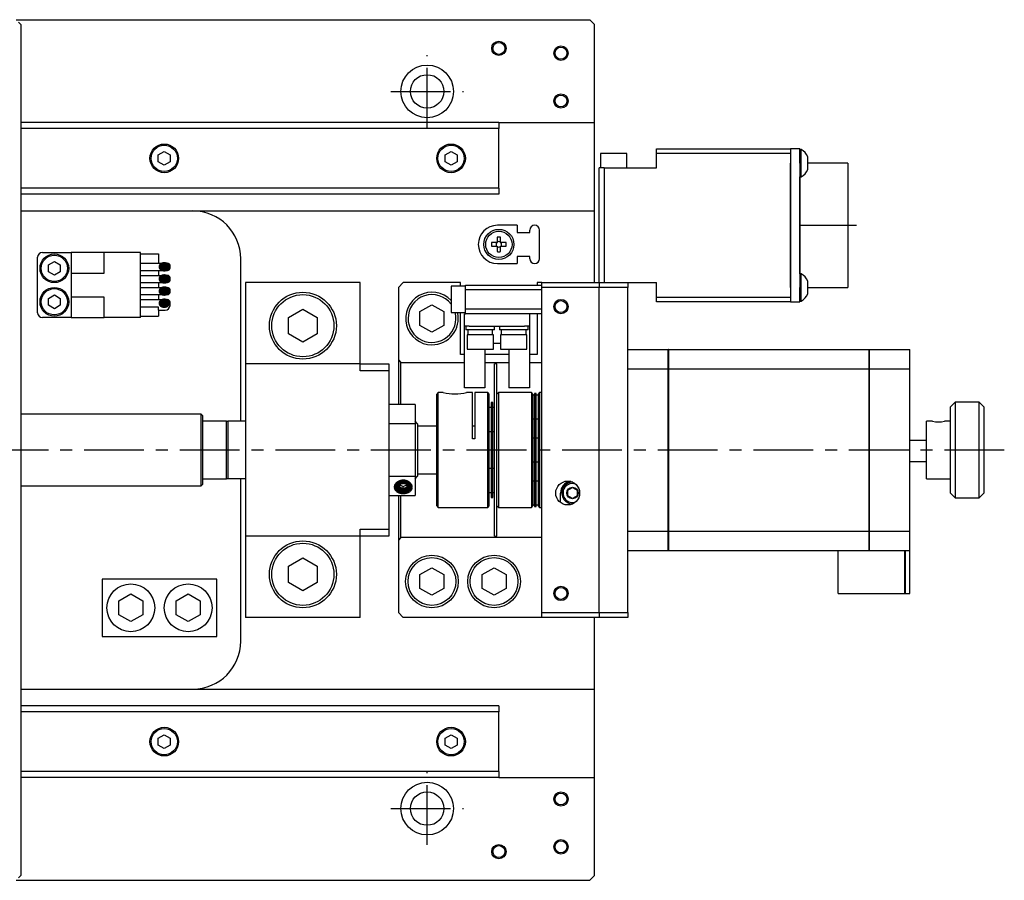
# Model space of a CAD drawing. Extents: x 415 to 1181, y 20 to 546.
# Tile 4 of 6: x 822 to 1028, y 227 to 407. Entities that reach past the tile are written whole.
import ezdxf

# ---------------------------------------------------------------- set-up
doc = ezdxf.new("R2010")
doc.units = 0
doc.header["$LTSCALE"] = 10
doc.linetypes.add('CENTER', pattern=[2, 1.25, -0.25, 0.25, -0.25])
doc.layers.add('1', color=7, linetype='CONTINUOUS')

msp = doc.modelspace()

# ---------------------------------------------------------------- linework, layer by layer
at = {"layer": '1', "color": 7, "linetype": 'CONTINUOUS'}
for p, q in [((821.645936, 407.2668), (941.645936, 407.2668)), ((822.145936, 406.7668), (822.645936, 406.2668)), ((822.645936, 406.2668), (822.645936, 228.2668)), ((942.645936, 406.2668), (941.645936, 407.2668)), ((942.645936, 385.7668), (942.645936, 406.2668)), ((922.645936, 385.7668), (822.645936, 385.7668)), ((922.645936, 385.7668), (922.645936, 384.4968)), ((922.645936, 385.7668), (942.645936, 385.7668)), ((942.645936, 367.2668), (942.645936, 385.7668)), ((922.645936, 384.4968), (822.645936, 384.4968)), ((922.645936, 372.0368), (922.645936, 384.4968)), ((851.395936, 378.988488), (852.645936, 379.710176)), ((852.645936, 379.710176), (853.895936, 378.988488)), ((911.395936, 378.988488), (912.645936, 379.710176)), ((912.645936, 379.710176), (913.895936, 378.988488)), ((949.395936, 379.2668), (943.895936, 379.2668)), ((943.895936, 379.2668), (943.895936, 376.2668)), ((949.395936, 376.2668), (949.395936, 379.2668)), ((955.645936, 379.2668), (955.645936, 380.2668)), ((955.645936, 380.2668), (983.645936, 380.2668)), ((983.645936, 379.2668), (955.645936, 379.2668)), ((955.645936, 376.2668), (955.645936, 379.2668)), ((985.645936, 380.2668), (983.645936, 380.2668)), ((983.645936, 380.2668), (983.645936, 379.2668)), ((983.645936, 379.2668), (983.645936, 377.2668)), ((983.645936, 379.2668), (983.645936, 377.2668)), ((985.645936, 377.2668), (985.645936, 380.2668)), ((985.645936, 380.1168), (985.645936, 380.2668)), ((985.895936, 380.1168), (985.645936, 380.1168)), ((985.895936, 374.4168), (985.895936, 380.1168)), ((851.395936, 377.545112), (851.395936, 378.988488)), ((852.645936, 376.823424), (851.395936, 377.545112)), ((853.895936, 377.545112), (852.645936, 376.823424)), ((853.895936, 378.988488), (853.895936, 377.545112)), ((911.395936, 377.545112), (911.395936, 378.988488)), ((912.645936, 376.823424), (911.395936, 377.545112)), ((913.895936, 377.545112), (912.645936, 376.823424)), ((913.895936, 378.988488), (913.895936, 377.545112)), ((983.645936, 351.2668), (983.645936, 377.2668)), ((983.645936, 377.2668), (983.645936, 351.2668)), ((985.645936, 377.2668), (985.645936, 351.2668)), ((987.295937, 375.929357), (987.295937, 378.604243)), ((995.645936, 377.2668), (987.295937, 377.2668)), ((995.645936, 377.2668), (995.645936, 351.2668)), ((995.645936, 377.2668), (995.645936, 351.2668)), ((943.645936, 352.2668), (943.645936, 376.2668)), ((944.645936, 376.2668), (943.645936, 376.2668)), ((944.645936, 376.2668), (944.645936, 352.2668)), ((944.645936, 376.2668), (955.645936, 376.2668)), ((985.645936, 354.1168), (985.645936, 374.4168)), ((985.645936, 374.4168), (985.895936, 374.4168)), ((995.645936, 374.7668), (995.645936, 353.7668)), ((995.645936, 374.7668), (995.645936, 353.7668)), ((922.645936, 372.0368), (822.645936, 372.0368)), ((922.645936, 372.0368), (922.645936, 370.7668)), ((922.645936, 370.7668), (822.645936, 370.7668)), ((822.645936, 367.2668), (942.645936, 367.2668)), ((942.645936, 352.2668), (942.645936, 367.2668)), ((926.445936, 364.2668), (922.345936, 364.2668)), ((926.445936, 364.2668), (926.445936, 362.7668)), ((926.445936, 362.7668), (929.145936, 362.7668)), ((929.145936, 362.7668), (929.145936, 363.2668)), ((931.145936, 357.2668), (931.145936, 363.2668)), ((922.275936, 360.6368), (921.140745, 360.6368)), ((922.275936, 361.771991), (922.275936, 360.6368)), ((923.015936, 360.6368), (923.015936, 361.771991)), ((924.151127, 360.6368), (923.015936, 360.6368)), ((827.145936, 358.5668), (833.145936, 358.5668)), ((833.145936, 358.5668), (833.145936, 354.2668)), ((840.095936, 358.5668), (833.145936, 358.5668)), ((840.095936, 354.2668), (840.095936, 358.5668)), ((847.645936, 358.5668), (840.095936, 358.5668)), ((847.645936, 344.9668), (847.645936, 358.5668)), ((921.140745, 359.8968), (922.275936, 359.8968)), ((922.275936, 359.8968), (922.275936, 358.761609)), ((923.015936, 358.761609), (923.015936, 359.8968)), ((923.015936, 359.8968), (924.151127, 359.8968)), ((826.145936, 345.9668), (826.145936, 357.5668)), ((828.395936, 355.988488), (829.645936, 356.710176)), ((829.645936, 356.710176), (830.895936, 355.988488)), ((847.645936, 358.2668), (851.445936, 358.2668)), ((851.445936, 358.2668), (851.445936, 356.3368)), ((868.645936, 323.2668), (868.645936, 357.2668)), ((929.145936, 357.7668), (926.445936, 357.7668)), ((926.445936, 357.7668), (926.445936, 356.2668)), ((929.145936, 357.2668), (929.145936, 357.7668)), ((828.395936, 354.545112), (828.395936, 355.988488)), ((829.645936, 353.823424), (828.395936, 354.545112)), ((830.895936, 354.545112), (829.645936, 353.823424)), ((830.895936, 355.988488), (830.895936, 354.545112)), ((847.645936, 356.3368), (853.345936, 356.3368)), ((847.645936, 354.8368), (853.345936, 354.8368)), ((851.445936, 354.8368), (851.445936, 353.7968)), ((853.845936, 355.3368), (853.845936, 355.8368)), ((922.345936, 356.2668), (926.445936, 356.2668)), ((833.145936, 354.2668), (840.095936, 354.2668)), ((833.145936, 354.2668), (833.145936, 349.2668)), ((847.645936, 353.7968), (853.345936, 353.7968)), ((847.645936, 352.2968), (853.345936, 352.2968)), ((851.445936, 352.2968), (851.445936, 351.2568)), ((853.845936, 352.7968), (853.845936, 353.2968)), ((893.645936, 352.2668), (869.645936, 352.2668)), ((869.645936, 352.2668), (869.645936, 335.2668)), ((893.645936, 335.2668), (893.645936, 352.2668)), ((902.645936, 352.2668), (901.645936, 351.2668)), ((914.645936, 352.2668), (902.645936, 352.2668)), ((914.645936, 351.5168), (914.645936, 352.2668)), ((930.645936, 352.2668), (930.645936, 351.7668)), ((931.645936, 352.2668), (930.645936, 352.2668)), ((931.645936, 352.2668), (943.645936, 352.2668)), ((931.645936, 351.2668), (931.645936, 352.2668)), ((943.645936, 352.2668), (949.645936, 352.2668)), ((943.645936, 352.2668), (943.645936, 351.2668)), ((949.645936, 352.2668), (955.645936, 352.2668)), ((949.645936, 352.2668), (949.645936, 351.2668)), ((955.645936, 349.2668), (955.645936, 352.2668)), ((985.895936, 354.1168), (985.645936, 354.1168)), ((985.895936, 348.4168), (985.895936, 354.1168)), ((987.295937, 349.929357), (987.295937, 352.604243)), ((847.645936, 351.2568), (853.345936, 351.2568)), ((853.845936, 350.2568), (853.845936, 350.7568)), ((901.645936, 351.2668), (901.645936, 336.114877)), ((912.645936, 351.5168), (912.645936, 346.0168)), ((915.645936, 351.5168), (912.645936, 351.5168)), ((915.645936, 351.7668), (931.645936, 351.7668)), ((915.645936, 350.7668), (915.645936, 351.7668)), ((931.645936, 350.7668), (915.645936, 350.7668)), ((915.645936, 346.7668), (915.645936, 350.7668)), ((943.645936, 351.2668), (931.645936, 351.2668)), ((931.645936, 283.2668), (931.645936, 351.2668)), ((949.645936, 351.2668), (943.645936, 351.2668)), ((943.645936, 283.2668), (943.645936, 351.2668)), ((949.645936, 334.237363), (949.645936, 351.2668)), ((983.645936, 351.2668), (983.645936, 349.2668)), ((983.645936, 351.2668), (983.645936, 349.2668)), ((985.645936, 348.2668), (985.645936, 351.2668)), ((987.295937, 351.2668), (995.645936, 351.2668)), ((828.395936, 348.988488), (829.645936, 349.710176)), ((828.395936, 347.545112), (828.395936, 348.988488)), ((829.645936, 349.710176), (830.895936, 348.988488)), ((830.895936, 348.988488), (830.895936, 347.545112)), ((833.145936, 349.2668), (833.145936, 344.9668)), ((840.095936, 349.2668), (833.145936, 349.2668)), ((840.095936, 344.9668), (840.095936, 349.2668)), ((847.645936, 349.7568), (853.345936, 349.7568)), ((847.645936, 348.7168), (853.345936, 348.7168)), ((851.445936, 349.7568), (851.445936, 348.7168)), ((853.845936, 347.5168), (853.845936, 348.2168)), ((955.645936, 348.2668), (955.645936, 349.2668)), ((955.645936, 349.2668), (983.645936, 349.2668)), ((983.645936, 348.2668), (955.645936, 348.2668)), ((983.645936, 349.2668), (983.645936, 348.2668)), ((983.645936, 348.2668), (985.645936, 348.2668)), ((985.645936, 348.2668), (985.645936, 348.4168)), ((985.645936, 348.4168), (985.895936, 348.4168)), ((829.645936, 346.823424), (828.395936, 347.545112)), ((830.895936, 347.545112), (829.645936, 346.823424)), ((847.645936, 347.2168), (851.345936, 347.2168)), ((851.345936, 347.2168), (851.345936, 346.5168)), ((851.345936, 346.5168), (852.845936, 346.5168)), ((851.445936, 346.5168), (851.445936, 345.2668)), ((878.645936, 344.998851), (881.645936, 346.730902)), ((881.645936, 346.730902), (884.645936, 344.998851)), ((906.145936, 346.210176), (908.645936, 347.653551)), ((906.145936, 343.323424), (906.145936, 346.210176)), ((908.645936, 347.653551), (911.145936, 346.210176)), ((911.145936, 346.210176), (911.145936, 343.323424)), ((915.645936, 346.7668), (931.645936, 346.7668)), ((915.645936, 345.7668), (915.645936, 346.7668)), ((833.145936, 344.9668), (827.145936, 344.9668)), ((833.145936, 344.9668), (840.095936, 344.9668)), ((847.645936, 344.9668), (840.095936, 344.9668)), ((847.645936, 345.2668), (851.445936, 345.2668)), ((878.645936, 341.534749), (878.645936, 344.998851)), ((884.645936, 344.998851), (884.645936, 341.534749)), ((912.645936, 346.0168), (915.645936, 346.0168)), ((914.645936, 337.2668), (914.645936, 346.0168)), ((915.445936, 343.1668), (915.445936, 345.7668)), ((915.445936, 345.7668), (915.645936, 345.7668)), ((931.645936, 345.7668), (915.645936, 345.7668)), ((929.045936, 345.7668), (929.045936, 343.1668)), ((930.645936, 345.7668), (930.645936, 337.2668)), ((908.645936, 341.880049), (906.145936, 343.323424)), ((911.145936, 343.323424), (908.645936, 341.880049)), ((916.445936, 343.1668), (915.445936, 343.1668)), ((915.445936, 330.2668), (915.445936, 343.1668)), ((915.745936, 343.1668), (915.745936, 342.3668)), ((921.745936, 342.3668), (915.745936, 342.3668)), ((916.145936, 342.3668), (916.145936, 341.3668)), ((916.445936, 343.1668), (928.045936, 343.1668)), ((921.345936, 341.3668), (921.345936, 342.3668)), ((921.745936, 342.3668), (921.745936, 343.1668)), ((922.745936, 343.1668), (922.745936, 342.3668)), ((928.745936, 342.3668), (922.745936, 342.3668)), ((923.145936, 342.3668), (923.145936, 341.3668)), ((929.045936, 343.1668), (928.045936, 343.1668)), ((928.345936, 341.3668), (928.345936, 342.3668)), ((928.745936, 342.3668), (928.745936, 343.1668)), ((929.045936, 343.1668), (929.045936, 330.2668)), ((881.645936, 339.802699), (878.645936, 341.534749)), ((884.645936, 341.534749), (881.645936, 339.802699)), ((921.495936, 341.3668), (915.995936, 341.3668)), ((915.995936, 341.3668), (915.995936, 338.3668)), ((921.495936, 338.3668), (921.495936, 341.3668)), ((928.495936, 341.3668), (922.995936, 341.3668)), ((922.995936, 341.3668), (922.995936, 338.3668)), ((928.495936, 338.3668), (928.495936, 341.3668)), ((915.995936, 338.3668), (921.495936, 338.3668)), ((919.745936, 338.3668), (919.745936, 330.2668)), ((922.995936, 339.5668), (921.495936, 339.5668)), ((922.995936, 338.3668), (928.495936, 338.3668)), ((924.745936, 338.3668), (924.745936, 330.2668)), ((949.645936, 338.2668), (958.095936, 338.2668)), ((958.095936, 334.237363), (958.095936, 338.2668)), ((958.145936, 338.2568), (958.095936, 338.2568)), ((958.145936, 338.2668), (958.145936, 334.237363)), ((958.145936, 338.2668), (1000.095936, 338.2668)), ((1000.095936, 334.237363), (1000.095936, 338.2668)), ((1000.145936, 338.2568), (1000.095936, 338.2568)), ((1000.145936, 338.2668), (1008.645936, 338.2668)), ((1000.145936, 338.2668), (1000.145936, 334.237363)), ((1008.645936, 334.237363), (1008.645936, 338.2668)), ((901.645936, 336.114877), (902.145936, 335.597103)), ((901.645936, 336.114877), (901.645936, 326.7668)), ((915.445936, 337.2668), (914.645936, 337.2668)), ((924.745936, 337.2668), (919.745936, 337.2668)), ((930.645936, 337.2668), (929.045936, 337.2668)), ((869.645936, 335.2668), (869.645936, 299.2668)), ((893.645936, 335.2668), (869.645936, 335.2668)), ((893.645936, 333.852587), (893.645936, 335.2668)), ((893.645936, 335.2668), (899.645936, 335.2668)), ((899.645936, 333.852587), (893.645936, 333.852587)), ((899.645936, 335.2668), (899.645936, 333.852587)), ((899.645936, 333.852587), (899.645936, 300.681014)), ((902.145936, 326.7668), (902.145936, 335.597103)), ((902.145936, 335.597103), (915.445936, 335.597103)), ((919.745936, 335.597103), (924.745936, 335.597103)), ((921.745936, 299.2668), (921.745936, 335.2668)), ((922.245936, 335.2668), (921.745936, 335.2668)), ((922.245936, 299.2668), (922.245936, 335.2668)), ((929.045936, 335.597103), (931.645936, 335.597103)), ((949.645936, 334.237363), (958.095936, 334.237363)), ((949.645936, 300.296237), (949.645936, 334.237363)), ((949.645936, 300.296237), (949.645936, 334.237363)), ((958.095936, 300.296237), (958.095936, 334.237363)), ((958.145936, 334.233827), (958.095936, 334.233827)), ((958.145936, 334.237363), (958.145936, 300.296237)), ((958.145936, 334.237363), (1000.095936, 334.237363)), ((1000.095936, 300.296237), (1000.095936, 334.237363)), ((1000.145936, 334.233827), (1000.095936, 334.233827)), ((1000.145936, 334.237363), (1008.645936, 334.237363)), ((1000.145936, 334.237363), (1000.145936, 300.296237)), ((1008.645936, 300.296237), (1008.645936, 334.237363)), ((919.745936, 330.2668), (915.445936, 330.2668)), ((929.045936, 330.2668), (924.745936, 330.2668)), ((909.945936, 329.2668), (909.645936, 328.9668)), ((909.645936, 305.5668), (909.645936, 328.9668)), ((909.945936, 305.2668), (909.945936, 329.2668)), ((910.999653, 329.2668), (909.945936, 329.2668)), ((917.145936, 329.2668), (915.891174, 329.2668)), ((917.145936, 319.627737), (917.145936, 329.2668)), ((917.645936, 329.2668), (917.645936, 319.627737)), ((920.345936, 329.2668), (917.645936, 329.2668)), ((920.345936, 305.2668), (920.345936, 329.2668)), ((920.645936, 328.9668), (920.345936, 329.2668)), ((920.645936, 325.539949), (920.645936, 328.9668)), ((922.545936, 329.2668), (922.245936, 328.9668)), ((922.545936, 329.2668), (922.545936, 325.752082)), ((929.445936, 329.2668), (922.545936, 329.2668)), ((929.445936, 329.2668), (929.445936, 325.752082)), ((929.745936, 328.9668), (929.445936, 329.2668)), ((929.745936, 328.9668), (929.745936, 325.539949)), ((930.112603, 328.7668), (929.745936, 328.7668)), ((930.112603, 329.055089), (930.112603, 328.935202)), ((930.47927, 329.055089), (930.112603, 329.055089)), ((930.112603, 328.935202), (930.112603, 317.789635)), ((930.47927, 328.935202), (930.47927, 329.055089)), ((930.47927, 317.789635), (930.47927, 328.935202)), ((930.845936, 328.7668), (930.47927, 328.7668)), ((931.145936, 329.2668), (930.845936, 328.9668)), ((930.845936, 328.9668), (930.845936, 305.5668)), ((931.145936, 329.2668), (931.145936, 325.752082)), ((931.645936, 329.2668), (931.145936, 329.2668)), ((905.145936, 326.7668), (899.645936, 326.7668)), ((905.145936, 326.7668), (905.145936, 322.812068)), ((921.012603, 326.130761), (920.645936, 326.130761)), ((920.645936, 305.5668), (920.645936, 325.539949)), ((921.012603, 327.218205), (921.012603, 325.887306)), ((921.37927, 327.218205), (921.012603, 327.218205)), ((921.012603, 325.887306), (921.012603, 325.147907)), ((921.37927, 325.887306), (921.37927, 327.218205)), ((921.745936, 326.130761), (921.37927, 326.130761)), ((921.37927, 325.147907), (921.37927, 325.887306)), ((922.545936, 325.752082), (922.545936, 305.2668)), ((929.445936, 325.752082), (929.445936, 305.2668)), ((929.745936, 325.539949), (929.745936, 305.5668)), ((931.145936, 325.752082), (931.145936, 305.2668)), ((1018.145936, 327.2668), (1017.145936, 326.2668)), ((1017.145936, 326.266431), (1017.145936, 326.2668)), ((1017.145936, 308.2668), (1017.145936, 326.266431)), ((1018.145936, 327.2668), (1018.145936, 327.26639)), ((1023.145936, 327.2668), (1018.145936, 327.2668)), ((1018.145936, 327.26639), (1018.145936, 307.2668)), ((1024.145936, 326.2668), (1023.145936, 327.2668)), ((1023.145936, 307.2668), (1023.145936, 327.2668)), ((1024.145936, 326.2668), (1024.145936, 308.2668)), ((1024.145936, 326.2668), (1024.145936, 308.267169)), ((860.345936, 324.7668), (822.645936, 324.7668)), ((860.345936, 309.7668), (860.345936, 324.7668)), ((860.645936, 324.4668), (860.345936, 324.7668)), ((860.645936, 324.4668), (860.645936, 310.0668)), ((921.012603, 325.147907), (921.012603, 309.385694)), ((921.37927, 309.385694), (921.37927, 325.147907)), ((929.745936, 323.7668), (930.112603, 323.7668)), ((930.47927, 323.7668), (930.845936, 323.7668)), ((865.645936, 323.2668), (860.645936, 323.2668)), ((865.645936, 311.2668), (865.645936, 323.2668)), ((865.645936, 323.2668), (865.945936, 323.2668)), ((865.945936, 323.2668), (865.945936, 311.2668)), ((869.645936, 323.2668), (865.945936, 323.2668)), ((899.645936, 322.812068), (905.145936, 322.812068)), ((905.645936, 322.7668), (905.145936, 323.2668)), ((905.145936, 322.812068), (905.145936, 311.721532)), ((905.645936, 322.7668), (905.645936, 311.7668)), ((909.645936, 322.2668), (905.645936, 322.2668)), ((917.645936, 322.2668), (917.145936, 322.2668)), ((1013.397143, 323.2668), (1012.145936, 323.2668)), ((1012.145936, 323.266554), (1012.145936, 323.2668)), ((1012.145936, 311.2668), (1012.145936, 323.266554)), ((1013.397118, 323.2668), (1013.395936, 323.266554)), ((1017.145936, 323.2668), (1015.894691, 323.2668)), ((1015.895936, 323.266554), (1015.894755, 323.2668)), ((917.645936, 319.627737), (917.145936, 319.627737)), ((920.645936, 321.130761), (921.012603, 321.130761)), ((921.37927, 321.130761), (921.745936, 321.130761)), ((930.112603, 319.7668), (929.745936, 319.7668)), ((930.845936, 319.7668), (930.47927, 319.7668)), ((1024.145936, 319.7668), (1024.145936, 314.766903)), ((1024.145936, 319.7668), (1024.145936, 314.7668)), ((930.112603, 317.789635), (930.112603, 316.743966)), ((930.47927, 316.743966), (930.47927, 317.789635)), ((1012.145936, 319.2668), (1008.645936, 319.2668)), ((930.112603, 316.743966), (930.112603, 305.598398)), ((930.47927, 305.598398), (930.47927, 316.743966)), ((921.012603, 313.402839), (920.645936, 313.402839)), ((921.745936, 313.402839), (921.37927, 313.402839)), ((929.745936, 314.7668), (930.112603, 314.7668)), ((930.47927, 314.7668), (930.845936, 314.7668)), ((1012.145936, 314.7668), (1008.645936, 314.7668)), ((860.645936, 311.2668), (865.645936, 311.2668)), ((865.945936, 311.2668), (865.645936, 311.2668)), ((869.645936, 311.2668), (865.945936, 311.2668)), ((868.645936, 277.2668), (868.645936, 311.2668)), ((905.145936, 311.721532), (899.645936, 311.721532)), ((905.145936, 311.2668), (905.645936, 311.7668)), ((905.145936, 311.721532), (905.145936, 307.7668)), ((905.645936, 312.2668), (909.645936, 312.2668)), ((1012.145936, 311.2668), (1017.145936, 311.2668)), ((822.645936, 309.7668), (860.345936, 309.7668)), ((860.345936, 309.7668), (860.645936, 310.0668)), ((901.895936, 310.077654), (902.645936, 310.383841)), ((901.895936, 309.465282), (901.895936, 310.077654)), ((901.895936, 309.960257), (902.645936, 309.654071)), ((902.645936, 309.159096), (901.895936, 309.465282)), ((902.645936, 310.383841), (903.395936, 310.077654)), ((902.645936, 309.654071), (903.395936, 309.960257)), ((902.645936, 309.159096), (902.645936, 309.654071)), ((903.395936, 309.465282), (902.645936, 309.159096)), ((903.395936, 310.077654), (903.395936, 309.465282)), ((921.012603, 309.385694), (921.012603, 308.646294)), ((921.37927, 308.646294), (921.37927, 309.385694)), ((930.112603, 310.7668), (929.745936, 310.7668)), ((930.845936, 310.7668), (930.47927, 310.7668)), ((937.045936, 308.84415), (938.045936, 309.421501)), ((938.045936, 309.421501), (939.045936, 308.84415)), ((899.645936, 307.7668), (905.145936, 307.7668)), ((901.645936, 307.7668), (901.645936, 298.418723)), ((902.145936, 298.936497), (902.145936, 307.7668)), ((920.645936, 308.402839), (921.012603, 308.402839)), ((921.012603, 308.646294), (921.012603, 307.315396)), ((921.012603, 307.315396), (921.37927, 307.315396)), ((921.37927, 307.315396), (921.37927, 308.646294)), ((921.37927, 308.402839), (921.745936, 308.402839)), ((935.545936, 306.2668), (935.545936, 308.2668)), ((937.045936, 307.68945), (937.045936, 308.84415)), ((938.045936, 307.1121), (937.045936, 307.68945)), ((939.045936, 307.68945), (938.045936, 307.1121)), ((939.045936, 308.84415), (939.045936, 307.68945)), ((1017.145936, 308.2668), (1018.145936, 307.2668)), ((1018.145936, 307.2668), (1023.145936, 307.2668)), ((1023.145936, 307.2668), (1024.145936, 308.2668)), ((1024.145936, 308.267169), (1024.145936, 308.2668)), ((909.645936, 305.5668), (909.945936, 305.2668)), ((909.945936, 305.2668), (920.345936, 305.2668)), ((920.345936, 305.2668), (920.645936, 305.5668)), ((922.245936, 305.5668), (922.545936, 305.2668)), ((922.545936, 305.2668), (929.445936, 305.2668)), ((929.445936, 305.2668), (929.745936, 305.5668)), ((929.745936, 305.7668), (930.112603, 305.7668)), ((930.112603, 305.598398), (930.112603, 305.478511)), ((930.112603, 305.478511), (930.47927, 305.478511)), ((930.47927, 305.7668), (930.845936, 305.7668)), ((930.47927, 305.478511), (930.47927, 305.598398)), ((930.845936, 305.5668), (931.145936, 305.2668)), ((931.145936, 305.2668), (931.645936, 305.2668)), ((893.645936, 299.2668), (869.645936, 299.2668)), ((869.645936, 299.2668), (869.645936, 282.2668)), ((893.645936, 300.681014), (899.645936, 300.681014)), ((893.645936, 299.2668), (893.645936, 300.681014)), ((899.645936, 299.2668), (893.645936, 299.2668)), ((893.645936, 282.2668), (893.645936, 299.2668)), ((899.645936, 300.681014), (899.645936, 299.2668)), ((902.145936, 298.936497), (901.645936, 298.418723)), ((931.645936, 298.936497), (902.145936, 298.936497)), ((921.745936, 299.2668), (922.245936, 299.2668)), ((949.645936, 300.296237), (958.095936, 300.296237)), ((949.645936, 283.2668), (949.645936, 300.296237)), ((958.145936, 300.299773), (958.095936, 300.299773)), ((958.095936, 296.2668), (958.095936, 300.296237)), ((958.145936, 300.296237), (1000.095936, 300.296237)), ((958.145936, 300.296237), (958.145936, 296.2668)), ((1000.145936, 300.299773), (1000.095936, 300.299773)), ((1000.095936, 296.2668), (1000.095936, 300.296237)), ((1000.145936, 300.296237), (1008.645936, 300.296237)), ((1000.145936, 300.296237), (1000.145936, 296.2668)), ((1008.645936, 296.2668), (1008.645936, 300.296237)), ((901.645936, 298.418723), (901.645936, 283.2668)), ((878.645936, 292.998851), (881.645936, 294.730902)), ((881.645936, 294.730902), (884.645936, 292.998851)), ((949.645936, 296.2668), (958.095936, 296.2668)), ((958.145936, 296.2768), (958.095936, 296.2768)), ((958.145936, 296.2668), (1000.095936, 296.2668)), ((993.645936, 287.705865), (993.645936, 296.2668)), ((1000.145936, 296.2768), (1000.095936, 296.2768)), ((1000.095936, 296.2668), (1000.145936, 296.2668)), ((1000.145936, 296.2668), (1008.645936, 296.2668)), ((1007.595936, 287.705865), (1007.595936, 296.2668)), ((1007.645936, 296.2668), (1007.645936, 287.705865)), ((1008.645936, 287.705865), (1008.645936, 296.2668)), ((878.645936, 289.534749), (878.645936, 292.998851)), ((884.645936, 292.998851), (884.645936, 289.534749)), ((906.145936, 291.210176), (908.645936, 292.653551)), ((908.645936, 292.653551), (911.145936, 291.210176)), ((919.145936, 291.210176), (921.645936, 292.653551)), ((921.645936, 292.653551), (924.145936, 291.210176)), ((906.145936, 288.323424), (906.145936, 291.210176)), ((911.145936, 291.210176), (911.145936, 288.323424)), ((919.145936, 288.323424), (919.145936, 291.210176)), ((924.145936, 291.210176), (924.145936, 288.323424)), ((863.645936, 290.2668), (839.645936, 290.2668)), ((839.645936, 290.2668), (839.645936, 278.2668)), ((863.645936, 278.2668), (863.645936, 290.2668)), ((881.645936, 287.802699), (878.645936, 289.534749)), ((884.645936, 289.534749), (881.645936, 287.802699)), ((843.145936, 285.710176), (845.645936, 287.153551)), ((845.645936, 287.153551), (848.145936, 285.710176)), ((855.145936, 285.710176), (857.645936, 287.153551)), ((857.645936, 287.153551), (860.145936, 285.710176)), ((908.645936, 286.880049), (906.145936, 288.323424)), ((911.145936, 288.323424), (908.645936, 286.880049)), ((921.645936, 286.880049), (919.145936, 288.323424)), ((924.145936, 288.323424), (921.645936, 286.880049)), ((993.645936, 287.2668), (993.645936, 287.705865)), ((993.645936, 287.2668), (1007.595936, 287.2668)), ((1007.595936, 287.2668), (1007.595936, 287.705865)), ((1007.645936, 287.3168), (1007.595936, 287.3168)), ((1007.645936, 287.705865), (1007.645936, 287.2668)), ((1007.645936, 287.2668), (1008.645936, 287.2668)), ((1008.645936, 287.2668), (1008.645936, 287.705865)), ((843.145936, 282.823424), (843.145936, 285.710176)), ((848.145936, 285.710176), (848.145936, 282.823424)), ((855.145936, 282.823424), (855.145936, 285.710176)), ((860.145936, 285.710176), (860.145936, 282.823424)), ((845.645936, 281.380049), (843.145936, 282.823424)), ((848.145936, 282.823424), (845.645936, 281.380049)), ((857.645936, 281.380049), (855.145936, 282.823424)), ((860.145936, 282.823424), (857.645936, 281.380049)), ((893.645936, 282.2668), (869.645936, 282.2668)), ((901.645936, 283.2668), (902.645936, 282.2668)), ((931.645936, 282.2668), (902.645936, 282.2668)), ((931.645936, 283.2668), (943.645936, 283.2668)), ((931.645936, 282.2668), (931.645936, 283.2668)), ((943.645936, 282.2668), (931.645936, 282.2668)), ((942.645936, 267.2668), (942.645936, 282.2668)), ((943.645936, 283.2668), (949.645936, 283.2668)), ((943.645936, 283.2668), (943.645936, 282.2668)), ((949.645936, 282.2668), (943.645936, 282.2668)), ((949.645936, 283.2668), (949.645936, 282.2668)), ((839.645936, 278.2668), (863.645936, 278.2668)), ((822.645936, 267.2668), (942.645936, 267.2668)), ((942.645936, 248.7668), (942.645936, 267.2668)), ((922.645936, 263.7668), (822.645936, 263.7668)), ((922.645936, 263.7668), (922.645936, 262.4968)), ((922.645936, 262.4968), (822.645936, 262.4968)), ((922.645936, 250.0368), (922.645936, 262.4968)), ((851.395936, 256.988488), (852.645936, 257.710176)), ((852.645936, 257.710176), (853.895936, 256.988488)), ((911.395936, 256.988488), (912.645936, 257.710176)), ((912.645936, 257.710176), (913.895936, 256.988488)), ((851.395936, 255.545112), (851.395936, 256.988488)), ((852.645936, 254.823424), (851.395936, 255.545112)), ((853.895936, 255.545112), (852.645936, 254.823424)), ((853.895936, 256.988488), (853.895936, 255.545112)), ((911.395936, 255.545112), (911.395936, 256.988488)), ((912.645936, 254.823424), (911.395936, 255.545112)), ((913.895936, 255.545112), (912.645936, 254.823424)), ((913.895936, 256.988488), (913.895936, 255.545112)), ((922.645936, 250.0368), (822.645936, 250.0368)), ((922.645936, 250.0368), (922.645936, 248.7668)), ((922.645936, 248.7668), (822.645936, 248.7668)), ((922.645936, 248.7668), (942.645936, 248.7668)), ((942.645936, 228.2668), (942.645936, 248.7668)), ((821.645936, 227.2668), (941.645936, 227.2668)), ((822.645936, 228.2668), (822.145936, 227.7668)), ((941.645936, 227.2668), (942.645936, 228.2668))]:
    msp.add_line(p, q, dxfattribs=at)
at = {"layer": '1', "color": 4, "linetype": 'CENTER'}
for p, q in [((907.645936, 384.6668), (907.645936, 399.8668)), ((900.045936, 392.2668), (915.245936, 392.2668)), ((985.460937, 364.2668), (997.480936, 364.2668)), ((1028.395936, 317.2668), (513.395936, 317.2668)), ((907.645936, 234.6668), (907.645936, 249.8668)), ((900.045936, 242.2668), (915.245936, 242.2668))]:
    msp.add_line(p, q, dxfattribs=at)
at = {"layer": '1', "color": 7, "linetype": 'CONTINUOUS', "const_width": 1}
for points in [[(851.945936, 355.5868), (851.9486, 355.543222), (851.956571, 355.499976), (851.969788, 355.457391), (851.988151, 355.41579), (852.011521, 355.375491), (852.039719, 355.3368), (852.07253, 355.300012), (852.109705, 355.265406), (852.150962, 355.233247), (852.195985, 355.203778), (852.244433, 355.177224), (852.295936, 355.153787), (852.350104, 355.133646), (852.406522, 355.116954), (852.464763, 355.103837), (852.524383, 355.094396), (852.584927, 355.088703), (852.645936, 355.0868), (852.706945, 355.088703), (852.76749, 355.094396), (852.82711, 355.103837), (852.88535, 355.116954), (852.941769, 355.133646), (852.995936, 355.153787), (853.04744, 355.177224), (853.095888, 355.203778), (853.140911, 355.233247), (853.182167, 355.265406), (853.219343, 355.300012), (853.252154, 355.3368), (853.280352, 355.375491), (853.303721, 355.41579), (853.322084, 355.457391), (853.335302, 355.499976), (853.343273, 355.543222), (853.345936, 355.5868), (853.343273, 355.630378), (853.335302, 355.673624), (853.322084, 355.71621), (853.303721, 355.75781), (853.280352, 355.798109), (853.252154, 355.8368), (853.219343, 355.873588), (853.182167, 355.908194), (853.140911, 355.940354), (853.095888, 355.969822), (853.04744, 355.996376), (852.995936, 356.019813), (852.941769, 356.039954), (852.88535, 356.056646), (852.82711, 356.069763), (852.76749, 356.079204), (852.706945, 356.084897), (852.645936, 356.0868), (852.584927, 356.084897), (852.524383, 356.079204), (852.464763, 356.069763), (852.406522, 356.056646), (852.350104, 356.039954), (852.295936, 356.019813), (852.244433, 355.996376), (852.195985, 355.969822), (852.150962, 355.940354), (852.109705, 355.908194), (852.07253, 355.873588), (852.039719, 355.8368), (852.011521, 355.798109), (851.988151, 355.75781), (851.969788, 355.71621), (851.956571, 355.673624), (851.9486, 355.630378)], [(851.945936, 353.0468), (851.9486, 353.003222), (851.956571, 352.959976), (851.969788, 352.917391), (851.988151, 352.87579), (852.011521, 352.835491), (852.039719, 352.7968), (852.07253, 352.760012), (852.109705, 352.725406), (852.150962, 352.693247), (852.195985, 352.663778), (852.244433, 352.637224), (852.295936, 352.613787), (852.350104, 352.593646), (852.406522, 352.576954), (852.464763, 352.563837), (852.524383, 352.554396), (852.584927, 352.548703), (852.645936, 352.5468), (852.706945, 352.548703), (852.76749, 352.554396), (852.82711, 352.563837), (852.88535, 352.576954), (852.941769, 352.593646), (852.995936, 352.613787), (853.04744, 352.637224), (853.095888, 352.663778), (853.140911, 352.693247), (853.182167, 352.725406), (853.219343, 352.760012), (853.252154, 352.7968), (853.280352, 352.835491), (853.303721, 352.87579), (853.322084, 352.917391), (853.335302, 352.959976), (853.343273, 353.003222), (853.345936, 353.0468), (853.343273, 353.090378), (853.335302, 353.133624), (853.322084, 353.17621), (853.303721, 353.21781), (853.280352, 353.258109), (853.252154, 353.2968), (853.219343, 353.333588), (853.182167, 353.368194), (853.140911, 353.400354), (853.095888, 353.429822), (853.04744, 353.456376), (852.995936, 353.479813), (852.941769, 353.499954), (852.88535, 353.516646), (852.82711, 353.529763), (852.76749, 353.539204), (852.706945, 353.544897), (852.645936, 353.5468), (852.584927, 353.544897), (852.524383, 353.539204), (852.464763, 353.529763), (852.406522, 353.516646), (852.350104, 353.499954), (852.295936, 353.479813), (852.244433, 353.456376), (852.195985, 353.429822), (852.150962, 353.400354), (852.109705, 353.368194), (852.07253, 353.333588), (852.039719, 353.2968), (852.011521, 353.258109), (851.988151, 353.21781), (851.969788, 353.17621), (851.956571, 353.133624), (851.9486, 353.090378)], [(851.945936, 350.5068), (851.9486, 350.463222), (851.956571, 350.419976), (851.969788, 350.377391), (851.988151, 350.33579), (852.011521, 350.295491), (852.039719, 350.2568), (852.07253, 350.220012), (852.109705, 350.185406), (852.150962, 350.153247), (852.195985, 350.123778), (852.244433, 350.097224), (852.295936, 350.073787), (852.350104, 350.053646), (852.406522, 350.036954), (852.464763, 350.023837), (852.524383, 350.014396), (852.584927, 350.008703), (852.645936, 350.0068), (852.706945, 350.008703), (852.76749, 350.014396), (852.82711, 350.023837), (852.88535, 350.036954), (852.941769, 350.053646), (852.995936, 350.073787), (853.04744, 350.097224), (853.095888, 350.123778), (853.140911, 350.153247), (853.182167, 350.185406), (853.219343, 350.220012), (853.252154, 350.2568), (853.280352, 350.295491), (853.303721, 350.33579), (853.322084, 350.377391), (853.335302, 350.419976), (853.343273, 350.463222), (853.345936, 350.5068), (853.343273, 350.550378), (853.335302, 350.593624), (853.322084, 350.63621), (853.303721, 350.67781), (853.280352, 350.718109), (853.252154, 350.7568), (853.219343, 350.793588), (853.182167, 350.828194), (853.140911, 350.860354), (853.095888, 350.889822), (853.04744, 350.916376), (852.995936, 350.939813), (852.941769, 350.959954), (852.88535, 350.976646), (852.82711, 350.989763), (852.76749, 350.999204), (852.706945, 351.004897), (852.645936, 351.0068), (852.584927, 351.004897), (852.524383, 350.999204), (852.464763, 350.989763), (852.406522, 350.976646), (852.350104, 350.959954), (852.295936, 350.939813), (852.244433, 350.916376), (852.195985, 350.889822), (852.150962, 350.860354), (852.109705, 350.828194), (852.07253, 350.793588), (852.039719, 350.7568), (852.011521, 350.718109), (851.988151, 350.67781), (851.969788, 350.63621), (851.956571, 350.593624), (851.9486, 350.550378)], [(851.945936, 347.9668), (851.9486, 347.923222), (851.956571, 347.879976), (851.969788, 347.837391), (851.988151, 347.79579), (852.011521, 347.755491), (852.039719, 347.7168), (852.07253, 347.680012), (852.109705, 347.645406), (852.150962, 347.613247), (852.195985, 347.583778), (852.244433, 347.557224), (852.295936, 347.533787), (852.350104, 347.513646), (852.406522, 347.496954), (852.464763, 347.483837), (852.524383, 347.474396), (852.584927, 347.468703), (852.645936, 347.4668), (852.706945, 347.468703), (852.76749, 347.474396), (852.82711, 347.483837), (852.88535, 347.496954), (852.941769, 347.513646), (852.995936, 347.533787), (853.04744, 347.557224), (853.095888, 347.583778), (853.140911, 347.613247), (853.182167, 347.645406), (853.219343, 347.680012), (853.252154, 347.7168), (853.280352, 347.755491), (853.303721, 347.79579), (853.322084, 347.837391), (853.335302, 347.879976), (853.343273, 347.923222), (853.345936, 347.9668), (853.343273, 348.010378), (853.335302, 348.053624), (853.322084, 348.09621), (853.303721, 348.13781), (853.280352, 348.178109), (853.252154, 348.2168), (853.219343, 348.253588), (853.182167, 348.288194), (853.140911, 348.320354), (853.095888, 348.349822), (853.04744, 348.376376), (852.995936, 348.399813), (852.941769, 348.419954), (852.88535, 348.436646), (852.82711, 348.449763), (852.76749, 348.459204), (852.706945, 348.464897), (852.645936, 348.4668), (852.584927, 348.464897), (852.524383, 348.459204), (852.464763, 348.449763), (852.406522, 348.436646), (852.350104, 348.419954), (852.295936, 348.399813), (852.244433, 348.376376), (852.195985, 348.349822), (852.150962, 348.320354), (852.109705, 348.288194), (852.07253, 348.253588), (852.039719, 348.2168), (852.011521, 348.178109), (851.988151, 348.13781), (851.969788, 348.09621), (851.956571, 348.053624), (851.9486, 348.010378)]]:
    msp.add_lwpolyline(points, close=True, dxfattribs=at)
for points in [[(901.145936, 309.488626), (901.152908, 309.590702), (901.173594, 309.693481), (901.20765, 309.795478), (901.254805, 309.895392), (901.314947, 309.992924, -0.479215), (903.994944, 309.966242), (904.051733, 309.867182), (904.095658, 309.765306), (904.126132, 309.662148), (904.144846, 309.529139), (904.145936, 309.488626)], [(902.645936, 308.500622, -0.1814), (901.417816, 308.903562), (901.340813, 308.983463), (901.275601, 309.069479), (901.222993, 309.160519), (901.183784, 309.25547), (901.15204, 309.393851), (901.145936, 309.488626)], [(904.145936, 309.488626), (904.138965, 309.387907), (904.118279, 309.28908), (904.084222, 309.19344), (904.037068, 309.102108), (903.976926, 309.015123), (903.904643, 308.933266), (903.821173, 308.857504, -0.164456), (902.645936, 308.500622)]]:
    msp.add_lwpolyline(points, format="xyb", dxfattribs=at)
for points in [[(901.177202, 309.706039), (901.208541, 309.61824), (901.250357, 309.532651), (901.302344, 309.449896), (901.364125, 309.370579), (901.435248, 309.295276), (901.515195, 309.224538), (901.603384, 309.158879), (901.699171, 309.098779), (901.801859, 309.044675), (901.9107, 308.996961), (902.024899, 308.955986), (902.143625, 308.922048), (902.266012, 308.895394), (902.391168, 308.876219), (902.51818, 308.864662), (902.646125, 308.860808), (902.774067, 308.864685), (902.901076, 308.876264), (903.026225, 308.895461), (903.148603, 308.922137), (903.267316, 308.956096), (903.381501, 308.997092), (903.490324, 309.044824), (903.592993, 309.098947), (903.68876, 309.159064), (903.776925, 309.224739), (903.856847, 309.295491), (903.927944, 309.370806), (903.989696, 309.450135), (904.041654, 309.532899), (904.083439, 309.618495), (904.114747, 309.706299)], [(901.539959, 310.238061), (901.490111, 310.173134), (901.44787, 310.105564), (901.413514, 310.035796), (901.387268, 309.964288), (901.369307, 309.89151), (901.359747, 309.817943), (901.358651, 309.74407), (901.366028, 309.670377), (901.381828, 309.59735), (901.405948, 309.525468), (901.438228, 309.455206), (901.478456, 309.387024), (901.526368, 309.321373), (901.581648, 309.258684), (901.643932, 309.19937), (901.712811, 309.143821), (901.787831, 309.092403), (901.868498, 309.045454), (901.954282, 309.003283), (902.044618, 308.966167), (902.138911, 308.934351), (902.236541, 308.908045), (902.336866, 308.887421), (902.439224, 308.872615), (902.542943, 308.863725), (902.647339, 308.860809), (902.751727, 308.863886), (902.855418, 308.872936), (902.957731, 308.887899), (903.057991, 308.908678), (903.15554, 308.935135), (903.249735, 308.967095), (903.339956, 309.00435), (903.42561, 309.046653), (903.506132, 309.093727), (903.580993, 309.14526), (903.649701, 309.200915), (903.711802, 309.260325), (903.766889, 309.323099), (903.814598, 309.388824), (903.854616, 309.457067), (903.88668, 309.527379), (903.910578, 309.599298), (903.926153, 309.672349), (903.933303, 309.746053), (903.93198, 309.819925), (903.922193, 309.893477), (903.904007, 309.966226), (903.877542, 310.037694), (903.842971, 310.10741), (903.800521, 310.174914), (903.750474, 310.239764)]]:
    msp.add_lwpolyline(points, dxfattribs=at)
at = {"layer": '1', "color": 4, "linetype": 'CONTINUOUS'}
for centre in [(922.645936, 401.2668), (935.645936, 400.2668), (935.645936, 390.2668), (935.645936, 347.2668), (935.645936, 287.2668), (935.645936, 244.2668), (935.645936, 234.2668), (922.645936, 233.2668)]:
    msp.add_circle(centre, 1.5, dxfattribs=at)
at = {"layer": '1', "color": 7, "linetype": 'CONTINUOUS'}
for centre, radius in [((922.645936, 401.2668), 1.25), ((935.645936, 400.2668), 1.25), ((907.645936, 392.2668), 5.5), ((907.645936, 392.2668), 3.5), ((935.645936, 390.2668), 1.25), ((852.645936, 378.2668), 3), ((912.645936, 378.2668), 3), ((852.645936, 378.2668), 2.75), ((912.645936, 378.2668), 2.75), ((922.645936, 360.2668), 3.15), ((922.645936, 360.2668), 2.75), ((829.645936, 355.2668), 3), ((829.645936, 355.2668), 2.75), ((829.645936, 348.2668), 3), ((829.645936, 348.2668), 2.75), ((881.645936, 343.2668), 7), ((881.645936, 343.2668), 6.5), ((935.645936, 347.2668), 1.25), ((937.045936, 308.2668), 2.5), ((938.045936, 308.2668), 1.2), ((881.645936, 291.2668), 7), ((881.645936, 291.2668), 6.5), ((908.645936, 289.7668), 5.5), ((908.645936, 289.7668), 5), ((921.645936, 289.7668), 5.5), ((921.645936, 289.7668), 5), ((845.645936, 284.2668), 5), ((857.645936, 284.2668), 5), ((935.645936, 287.2668), 1.25), ((852.645936, 256.2668), 3), ((852.645936, 256.2668), 2.75), ((912.645936, 256.2668), 3), ((912.645936, 256.2668), 2.75), ((907.645936, 242.2668), 5.5), ((907.645936, 242.2668), 3.5), ((935.645936, 244.2668), 1.25), ((935.645936, 234.2668), 1.25), ((922.645936, 233.2668), 1.25)]:
    msp.add_circle(centre, radius, dxfattribs=at)
for centre, radius, start, end in [((984.333886, 377.2668), 3.25, 24.300416, 61.273395), ((984.333886, 377.2668), 3.25, 298.726605, 335.699584), ((858.645936, 357.2668), 10, 0, 90), ((922.345936, 360.2668), 4, 90, 180), ((930.145936, 363.2668), 1, 90, 180), ((930.145936, 363.2668), 1, 0, 90), ((922.645936, 360.2668), 1.55, 166.189603, 193.810397), ((922.645936, 360.2668), 0.574535, 139.909315, 220.090685), ((922.645936, 360.2668), 1.55, 76.189603, 103.810397), ((922.645936, 360.2668), 0.574535, 49.909315, 130.090685), ((922.645936, 360.2668), 0.574535, 319.909315, 40.090685), ((922.645936, 360.2668), 1.55, 346.189603, 13.810397), ((827.145936, 357.5668), 1, 90, 180), ((922.345936, 360.2668), 4, 180, 270), ((922.645936, 360.2668), 0.574535, 229.909315, 310.090685), ((922.645936, 360.2668), 1.55, 256.189603, 283.810397), ((930.145936, 357.2668), 1, 180, 270), ((930.145936, 357.2668), 1, 270, 360), ((853.345936, 355.8368), 0.5, 0, 90), ((853.345936, 355.3368), 0.5, 270, 360), ((853.345936, 353.2968), 0.5, 0, 90), ((853.345936, 352.7968), 0.5, 270, 360), ((984.333886, 351.2668), 3.25, 24.300416, 61.273395), ((853.345936, 350.7568), 0.5, 0, 90), ((853.345936, 350.2568), 0.5, 270, 360), ((908.645936, 344.7668), 5.5, 43.341758, 270), ((853.345936, 348.2168), 0.5, 0, 90), ((908.645936, 344.7668), 5, 36.869898, 180), ((984.333886, 351.2668), 3.25, 298.726605, 335.699584), ((852.845936, 347.5168), 1, 270, 360), ((827.145936, 345.9668), 1, 180, 270), ((908.645936, 344.7668), 5, 180, 14.477512), ((908.645936, 344.7668), 5.5, 270, 13.136559), ((913.445925, 340.168601), 11.172925, 257.35204, 282.64796), ((1014.645936, 328.659388), 5.535807, 256.949918, 283.050082), ((1014.645936, 329.674141), 6.527906, 258.971074, 281.028926), ((938.046122, 308.266648), 2.500186, 101.542829, 179.996525), ((938.045936, 308.2668), 2.25, 87.611985, 270), ((938.045936, 308.2668), 1.978645, 90, 289.715049), ((938.045936, 308.2668), 1.978645, 70.284951, 90), ((938.045936, 308.2668), 2.25, 270, 272.388015), ((858.645936, 277.2668), 10, 270, 0)]:
    msp.add_arc(centre, radius, start, end, dxfattribs=at)

doc.saveas('drawing.dxf')
